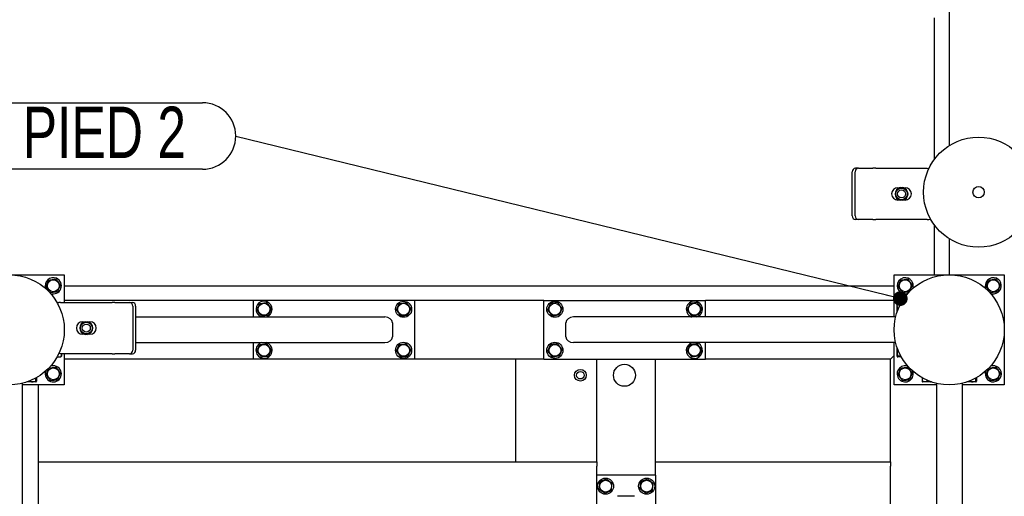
# Model space of a CAD drawing. Header units: millimetres. Extents: x 0 to 841, y 0 to 594.
# Tile 155 of 177: x 539 to 606, y 431 to 463. Entities that reach past the tile are written whole.
import ezdxf

# ---------------------------------------------------------------- set-up
doc = ezdxf.new("R2010")
doc.units = ezdxf.units.MM
doc.layers.add('COTES', color=1, linetype='Continuous')
doc.layers.add('NOTES', color=6, linetype='Continuous')
doc.layers.add('TRAIT-FORT', color=4, linetype='Continuous', lineweight=25)
doc.styles.add('SLDTEXTSTYLE1', font='TXT', dxfattribs={"width": 0.75})
doc.dimstyles.new('SLDDIMSTYLE0', dxfattribs={"dimtxt": 3, "dimasz": 2, "dimexe": 0, "dimexo": 0.0625, "dimgap": 0.75, "dimtad": 1, "dimdec": 0, "dimlfac": 20, "dimrnd": 1e-09, "dimzin": 12, "dimdsep": 46, "dimtxsty": 'SLDTEXTSTYLE1', "dimsah": 1, "dimcen": 0.09, "dimadec": 0, "dimazin": 3, "dimtfac": 1, "dimtdec": 0, "dimtofl": 0, "dimtmove": 0, "dimatfit": 3, "dimfxl": 1, "dimfrac": 2, "dimtolj": 1, "dimtzin": 12, "dimarcsym": 0})
doc.dimstyles.new('SLDDIMSTYLE2', dxfattribs={"dimtxt": 0.18, "dimasz": 1, "dimexe": 0, "dimexo": 0.0625, "dimgap": 0, "dimtad": 0, "dimtih": 1, "dimtoh": 1, "dimdec": 0, "dimrnd": 1e-09, "dimzin": 0, "dimdsep": 46, "dimtxsty": 'Standard', "dimblk1": 'DOT', "dimblk2": 'DOT', "dimsah": 1, "dimcen": 0.09, "dimadec": 0, "dimazin": 0, "dimtfac": 1, "dimtdec": 0, "dimtofl": 0, "dimtmove": 0, "dimatfit": 3, "dimldrblk": 'DOT', "dimfxl": 1, "dimfrac": 2, "dimtolj": 1, "dimtzin": 0, "dimarcsym": 0})

# ---------------------------------------------------------------- blocks, each defined once
blk = doc.blocks.new('_D_29')
at = {"layer": 'COTES', "color": 1, "transparency": 16777216}
for p, q in [((600.662, 558.383), (474.057, 558.383)), ((475.057, 558.383), (475.057, 444.883)), ((489.662, 444.883), (474.057, 444.883))]:
    blk.add_line(p, q, dxfattribs=at)
for points in [[(475.057, 558.383), (474.557, 556.383), (475.557, 556.383)], [(475.057, 444.883), (475.557, 446.883), (474.557, 446.883)]]:
    blk.add_solid(points, dxfattribs=at)
at = {"layer": 'COTES', "color": 1, "transparency": 16777216, "char_height": 3, "attachment_point": 1, "rotation": 90, "style": 'SLDTEXTSTYLE1'}
for s, insert in [('Toles', (471.19, 501.998)), ('2270', (471.19, 492.006))]:
    blk.add_mtext(s, dxfattribs=dict(at, insert=insert))
blk = doc.blocks.new('_D_31')
at = {"layer": 'COTES', "color": 1, "transparency": 16777216}
for p, q in [((620.262, 556.883), (511.586, 556.883)), ((512.586, 443.883), (512.586, 556.883))]:
    blk.add_line(p, q, dxfattribs=at)
for points in [[(512.586, 556.883), (512.086, 554.883), (513.086, 554.883)], [(512.586, 443.883), (513.086, 445.883), (512.086, 445.883)]]:
    blk.add_solid(points, dxfattribs=at)
at = {"layer": 'COTES', "color": 1, "transparency": 16777216, "char_height": 3, "attachment_point": 1, "rotation": 90, "style": 'SLDTEXTSTYLE1'}
for s, insert in [('Cadre', (508.719, 499.123)), ('2260', (508.719, 489.131))]:
    blk.add_mtext(s, dxfattribs=dict(at, insert=insert))
blk = doc.blocks.new('SW_NOTE_28')
at = {"layer": 'NOTES', "color": 0}
for p, q in [((0, 4.574), (13.459, 4.574)), ((13.459, 0.046), (0, 0.046))]:
    blk.add_line(p, q, dxfattribs=at)
for centre, start, end in [((0, 2.31), 90, 270), ((13.459, 2.31), 270, 90)]:
    blk.add_arc(centre, 2.264, start, end, dxfattribs=at)
at = {"layer": 'NOTES', "color": 0, "insert": (6.773, 4.309), "char_height": 3.5, "attachment_point": 2, "style": 'SLDTEXTSTYLE1'}
blk.add_mtext('PIED 2', dxfattribs=at)
blk = doc.blocks.new('_Dot')
at = {"color": 0, "linetype": 'ByBlock', "lineweight": -2}
blk.add_line((-0.5, 0), (-1, 0), dxfattribs=at)
at = {"color": 0, "linetype": 'ByBlock', "const_width": 0.5}
blk.add_lwpolyline([(-0.25, 0, 1), (0.25, 0, 1)], format="xyb", close=True, dxfattribs=at)

msp = doc.modelspace()

# ---------------------------------------------------------------- linework, layer by layer
at = {"layer": 'TRAIT-FORT', "color": 4, "linetype": 'Continuous', "lineweight": 25}
for p, q in [((602.662, 466.883), (602.662, 454.43)), ((601.662, 453.508), (601.662, 463.133)), ((596.057, 449.64), (596.057, 452.64)), ((596.257, 449.64), (596.257, 452.64)), ((596.474, 452.89), (596.274, 452.89)), ((596.474, 452.89), (597.463, 452.89)), ((597.663, 452.89), (597.463, 452.89)), ((597.663, 452.89), (601.163, 452.89)), ((599.163, 451.565), (599.291, 451.565)), ((599.278, 451.543), (599.325, 451.569)), ((599.325, 451.569), (599.329, 451.574)), ((599.325, 451.528), (599.325, 451.569)), ((599.329, 451.574), (599.34, 451.565)), ((599.34, 451.531), (599.34, 451.565)), ((599.487, 451.565), (599.498, 451.574)), ((599.487, 451.531), (599.487, 451.565)), ((599.498, 451.574), (599.502, 451.569)), ((599.502, 451.569), (599.502, 451.528)), ((599.502, 451.569), (599.549, 451.543)), ((599.536, 451.565), (599.663, 451.565)), ((599.291, 450.715), (599.163, 450.715)), ((599.325, 450.711), (599.278, 450.737)), ((599.325, 450.711), (599.325, 450.753)), ((599.329, 450.706), (599.325, 450.711)), ((599.34, 450.715), (599.329, 450.706)), ((599.34, 450.749), (599.34, 450.715)), ((599.487, 450.749), (599.487, 450.715)), ((599.498, 450.706), (599.487, 450.715)), ((599.502, 450.711), (599.498, 450.706)), ((599.502, 450.753), (599.502, 450.711)), ((599.549, 450.737), (599.502, 450.711)), ((599.663, 450.715), (599.536, 450.715)), ((596.474, 449.39), (596.274, 449.39)), ((597.463, 449.39), (596.474, 449.39)), ((597.463, 449.39), (597.663, 449.39)), ((601.163, 449.39), (597.663, 449.39)), ((601.662, 445.633), (601.662, 449.008)), ((602.662, 448.086), (602.662, 445.633)), ((534.912, 445.633), (542.412, 445.633)), ((542.412, 445.633), (542.412, 443.751)), ((598.912, 442.758), (598.912, 445.633)), ((598.912, 445.633), (606.412, 445.633)), ((606.412, 445.633), (606.412, 438.133)), ((542.412, 444.883), (598.912, 444.883)), ((555.262, 443.883), (542.412, 443.883)), ((566.262, 443.883), (555.262, 443.883)), ((555.262, 443.883), (555.262, 442.758)), ((575.062, 443.883), (566.262, 443.883)), ((566.262, 443.883), (566.262, 439.883)), ((575.062, 439.883), (575.062, 443.883)), ((575.062, 443.883), (586.062, 443.883)), ((598.912, 443.883), (586.062, 443.883)), ((586.062, 442.758), (586.062, 443.883)), ((541.923, 443.735), (542.035, 443.735)), ((542.161, 443.751), (545.661, 443.751)), ((545.861, 443.751), (545.661, 443.751)), ((545.861, 443.751), (546.85, 443.751)), ((546.85, 443.751), (547.05, 443.751)), ((547.067, 443.501), (547.067, 440.501)), ((547.267, 443.501), (547.267, 440.501)), ((599.126, 443.711), (599.112, 443.687)), ((599.112, 443.091), (599.112, 443.687)), ((599.401, 443.735), (599.162, 443.735)), ((599.208, 443.344), (599.162, 443.344)), ((547.267, 442.758), (564.237, 442.758)), ((599.016, 442.758), (577.088, 442.758)), ((585.101, 442.775), (585.148, 442.758)), ((543.661, 442.426), (543.788, 442.426)), ((543.775, 442.404), (543.822, 442.43)), ((543.822, 442.43), (543.827, 442.435)), ((543.822, 442.389), (543.822, 442.43)), ((543.827, 442.435), (543.838, 442.426)), ((543.838, 442.392), (543.838, 442.426)), ((543.984, 442.426), (543.995, 442.435)), ((543.984, 442.392), (543.984, 442.426)), ((543.995, 442.435), (543.999, 442.43)), ((543.999, 442.43), (543.999, 442.389)), ((543.999, 442.43), (544.046, 442.404)), ((544.033, 442.426), (544.161, 442.426)), ((564.762, 442.358), (564.762, 441.408)), ((576.562, 441.408), (576.562, 442.358)), ((543.788, 441.576), (543.661, 441.576)), ((543.822, 441.572), (543.775, 441.599)), ((543.822, 441.572), (543.822, 441.614)), ((543.827, 441.567), (543.822, 441.572)), ((543.838, 441.576), (543.827, 441.567)), ((543.838, 441.61), (543.838, 441.576)), ((543.984, 441.61), (543.984, 441.576)), ((543.995, 441.567), (543.984, 441.576)), ((543.999, 441.572), (543.995, 441.567)), ((543.999, 441.614), (543.999, 441.572)), ((544.046, 441.599), (543.999, 441.572)), ((544.161, 441.576), (544.033, 441.576)), ((547.267, 441.008), (564.237, 441.008)), ((555.262, 441.008), (555.262, 439.883)), ((556.223, 440.991), (556.176, 441.008)), ((599.016, 441.008), (577.088, 441.008)), ((586.062, 439.883), (586.062, 441.008)), ((598.912, 438.133), (598.912, 441.008)), ((599.112, 440.079), (599.112, 440.675)), ((541.923, 440.031), (542.162, 440.031)), ((545.661, 440.251), (542.161, 440.251)), ((542.198, 440.055), (542.212, 440.079)), ((542.212, 440.251), (542.212, 440.079)), ((542.412, 440.251), (542.412, 438.133)), ((555.262, 439.883), (542.412, 439.883)), ((545.661, 440.251), (545.861, 440.251)), ((546.85, 440.251), (545.861, 440.251)), ((546.85, 440.251), (547.05, 440.251)), ((566.262, 439.883), (555.262, 439.883)), ((575.062, 439.883), (566.262, 439.883)), ((573.162, 432.883), (573.162, 439.883)), ((575.062, 439.883), (586.062, 439.883)), ((578.662, 432.883), (578.662, 439.883)), ((582.662, 432.883), (582.662, 439.883)), ((598.662, 439.883), (586.062, 439.883)), ((598.662, 439.883), (598.912, 440.133)), ((598.912, 440.133), (598.662, 439.883)), ((598.662, 432.883), (598.662, 439.883)), ((599.112, 440.079), (599.126, 440.055)), ((599.368, 440.092), (599.162, 440.092)), ((599.401, 440.031), (599.162, 440.031)), ((540.454, 438.589), (540.454, 438.383)), ((540.514, 438.622), (540.514, 438.383)), ((600.81, 438.622), (600.81, 438.383)), ((601.201, 438.429), (601.201, 438.383)), ((604.454, 438.589), (604.454, 438.383)), ((604.514, 438.622), (604.514, 438.383)), ((539.537, 438.237), (539.537, 418.78)), ((542.412, 438.133), (539.537, 438.133)), ((540.466, 438.333), (539.87, 438.333)), ((540.466, 438.333), (540.49, 438.347)), ((540.662, 432.883), (540.662, 438.133)), ((601.787, 438.133), (598.912, 438.133)), ((600.834, 438.347), (600.858, 438.333)), ((601.454, 438.333), (600.858, 438.333)), ((601.787, 438.237), (601.787, 416.309)), ((603.537, 438.237), (603.537, 416.309)), ((606.412, 438.133), (603.537, 438.133)), ((604.466, 438.333), (603.87, 438.333)), ((604.466, 438.333), (604.49, 438.347)), ((540.662, 432.883), (578.662, 432.883)), ((540.662, 432.583), (540.662, 432.883)), ((540.662, 429.183), (540.662, 432.583)), ((578.662, 432.883), (578.662, 432.583)), ((578.662, 431.983), (578.662, 432.583)), ((582.662, 432.883), (598.662, 432.883)), ((582.662, 432.583), (582.662, 432.883)), ((582.662, 431.983), (582.662, 432.583)), ((598.662, 432.883), (598.662, 432.583)), ((598.662, 429.183), (598.662, 432.583)), ((578.662, 420.983), (578.662, 431.983)), ((582.662, 431.983), (578.662, 431.983)), ((582.662, 431.983), (582.662, 420.983)), ((581.237, 430.54), (580.087, 430.54))]:
    msp.add_line(p, q, dxfattribs=at)
at = {"layer": 'TRAIT-FORT', "color": 4, "linetype": 'Continuous', "lineweight": 25, "flags": 128}
for points in [[(601.163, 452.89), (601.261, 452.88), (601.281, 452.876)], [(542.161, 440.251), (542.063, 440.261), (542.038, 440.266)]]:
    msp.add_lwpolyline(points, dxfattribs=at)
at = {"layer": 'TRAIT-FORT', "color": 4, "linetype": 'Continuous', "lineweight": 25}
for centre, radius in [((604.662, 451.258), 3.75), ((599.413, 451.14), 0.397), ((599.413, 451.14), 0.272), ((604.662, 451.258), 0.389), ((538.662, 441.883), 3.75), ((541.662, 444.883), 0.404), ((602.662, 441.883), 3.75), ((599.662, 444.883), 0.404), ((605.662, 444.883), 0.404), ((565.512, 443.283), 0.55), ((575.812, 443.283), 0.55), ((556.012, 443.283), 0.404), ((565.512, 443.283), 0.404), ((575.812, 443.283), 0.404), ((585.312, 443.283), 0.404), ((543.911, 442.001), 0.397), ((543.911, 442.001), 0.272), ((556.012, 440.483), 0.404), ((565.512, 440.483), 0.55), ((565.512, 440.483), 0.404), ((575.812, 440.483), 0.55), ((575.812, 440.483), 0.404), ((585.312, 440.483), 0.404), ((541.662, 438.883), 0.404), ((577.551, 438.789), 0.4), ((580.551, 438.789), 0.75), ((599.662, 438.883), 0.404), ((605.662, 438.883), 0.404), ((577.551, 438.789), 0.255), ((579.262, 431.233), 0.55), ((582.062, 431.233), 0.55), ((579.262, 431.233), 0.404), ((582.062, 431.233), 0.404)]:
    msp.add_circle(centre, radius, dxfattribs=at)
for centre, radius, start, end in [((596.292, 452.656), 0.235, 94.40195, 183.81126), ((596.492, 452.656), 0.235, 94.40195, 183.81126), ((599.163, 451.14), 0.425, 90, 270), ((599.413, 451.14), 0.442, 100.96644, 259.03356), ((599.413, 451.14), 0.425, 108.57513, 251.42487), ((599.413, 451.14), 0.442, 280.96644, 79.03356), ((599.413, 451.14), 0.425, 288.57513, 71.42487), ((599.663, 451.14), 0.425, 270, 90), ((596.292, 449.624), 0.235, 176.18874, 265.59805), ((596.492, 449.624), 0.235, 176.18874, 265.59805), ((601.163, 449.89), 0.5, 270, 296.21232), ((541.662, 444.883), 0.55, 67.47733, 200.05752), ((541.662, 444.883), 0.55, 249.94251, 67.47733), ((599.662, 444.883), 0.55, 67.47733, 291.3295), ((599.662, 444.883), 0.55, 338.6704, 67.47733), ((605.662, 444.883), 0.55, 67.47733, 204.00677), ((605.662, 444.883), 0.55, 246.53822, 67.47733), ((556.012, 443.283), 0.55, 67.47733, 252.65856), ((556.012, 443.283), 0.55, 287.34144, 67.47733), ((585.312, 443.283), 0.55, 287.34144, 247.47733), ((542.161, 443.251), 0.5, 90, 116.94304), ((546.832, 443.517), 0.235, 356.18874, 85.59805), ((547.032, 443.517), 0.235, 356.18874, 85.59805), ((543.661, 442.001), 0.425, 90, 270), ((543.911, 442.001), 0.442, 100.96644, 259.03356), ((543.911, 442.001), 0.425, 108.57513, 251.42487), ((543.911, 442.001), 0.442, 280.96644, 79.03356), ((543.911, 442.001), 0.425, 288.57513, 71.42487), ((544.161, 442.001), 0.425, 270, 90), ((546.832, 440.485), 0.235, 274.40195, 3.81126), ((547.032, 440.485), 0.235, 274.40195, 3.81126), ((556.012, 440.483), 0.55, 107.34144, 67.47733), ((585.312, 440.483), 0.55, 107.34144, 247.47733), ((585.312, 440.483), 0.55, 247.47733, 72.65856), ((541.662, 438.883), 0.55, 161.3367, 67.47733), ((541.662, 438.883), 0.55, 67.47733, 108.66313), ((599.662, 438.883), 0.55, 67.47733, 22.71534), ((605.662, 438.883), 0.55, 156.68714, 67.47733), ((605.662, 438.883), 0.55, 67.47733, 111.38883)]:
    msp.add_arc(centre, radius, start, end, dxfattribs=at)
for centre, major_axis, start_param, end_param in [((564.237, 442.358), (0.525, 0), 0, 1.570796), ((577.088, 442.358), (-0.525, 0), 4.712389, 6.283185), ((564.237, 441.408), (0.525, 0), 4.712389, 6.283185), ((577.088, 441.408), (-0.525, 0), 0, 1.570796)]:
    msp.add_ellipse(centre, major_axis=major_axis, ratio=0.761243, start_param=start_param, end_param=end_param, dxfattribs=at)
for points, knots in [([(599.278, 451.543), (599.27, 451.534), (599.259, 451.524), (599.249, 451.501), (599.247, 451.496)], [0, 0, 0, 0, 0.753414, 1, 1, 1, 1]), ([(599.34, 451.565), (599.342, 451.565), (599.345, 451.565), (599.359, 451.566), (599.379, 451.567), (599.398, 451.568), (599.418, 451.568), (599.438, 451.567), (599.46, 451.566), (599.477, 451.565), (599.485, 451.565), (599.486, 451.565), (599.487, 451.565)], [0, 0, 0, 0, 0.112459, 0.224891, 0.338077, 0.451935, 0.500009, 0.61321, 0.72639, 0.840088, 0.953755, 1, 1, 1, 1]), ([(599.549, 451.543), (599.557, 451.535), (599.567, 451.525), (599.576, 451.505), (599.578, 451.502)], [0, 0, 0, 0, 0.82796, 1, 1, 1, 1]), ([(599.278, 450.737), (599.27, 450.746), (599.259, 450.756), (599.249, 450.778), (599.247, 450.784)], [0, 0, 0, 0, 0.7627548, 1, 1, 1, 1]), ([(599.487, 450.715), (599.485, 450.715), (599.482, 450.716), (599.468, 450.715), (599.448, 450.713), (599.429, 450.712), (599.409, 450.712), (599.389, 450.713), (599.367, 450.714), (599.35, 450.715), (599.342, 450.716), (599.341, 450.715), (599.34, 450.715)], [0, 0, 0, 0, 0.112459, 0.224891, 0.338077, 0.451935, 0.500009, 0.61321, 0.72639, 0.840088, 0.953755, 1, 1, 1, 1]), ([(599.549, 450.737), (599.557, 450.746), (599.571, 450.761), (599.583, 450.79), (599.588, 450.802)], [0, 0, 0, 0, 0.593144, 1, 1, 1, 1]), ([(541.175, 444.822), (541.192, 444.862), (541.225, 444.941), (541.275, 445.059), (541.322, 445.171), (541.351, 445.24), (541.366, 445.275)], [0, 0, 0, 0, 0.264605, 0.534948, 0.765343, 1, 1, 1, 1]), ([(541.366, 445.275), (541.428, 445.282), (541.531, 445.295), (541.679, 445.314), (541.779, 445.326), (541.837, 445.333), (541.853, 445.335)], [0, 0, 0, 0, 0.385549, 0.637642, 0.896546, 1, 1, 1, 1]), ([(542.149, 444.944), (542.123, 444.978), (542.071, 445.046), (541.994, 445.148), (541.921, 445.245), (541.876, 445.305), (541.853, 445.335)], [0, 0, 0, 0, 0.264605, 0.534948, 0.765343, 1, 1, 1, 1]), ([(599.175, 444.822), (599.192, 444.862), (599.225, 444.941), (599.275, 445.059), (599.322, 445.171), (599.351, 445.24), (599.366, 445.275)], [0, 0, 0, 0, 0.264605, 0.534948, 0.765343, 1, 1, 1, 1]), ([(599.366, 445.275), (599.428, 445.282), (599.531, 445.295), (599.679, 445.314), (599.779, 445.326), (599.837, 445.333), (599.853, 445.335)], [0, 0, 0, 0, 0.385549, 0.637642, 0.896546, 1, 1, 1, 1]), ([(600.149, 444.944), (600.123, 444.978), (600.071, 445.046), (599.994, 445.148), (599.921, 445.245), (599.876, 445.305), (599.853, 445.335)], [0, 0, 0, 0, 0.264605, 0.534948, 0.765343, 1, 1, 1, 1]), ([(605.175, 444.822), (605.192, 444.862), (605.225, 444.941), (605.275, 445.059), (605.322, 445.171), (605.351, 445.24), (605.366, 445.275)], [0, 0, 0, 0, 0.264605, 0.534948, 0.765343, 1, 1, 1, 1]), ([(605.366, 445.275), (605.428, 445.282), (605.531, 445.295), (605.679, 445.314), (605.779, 445.326), (605.837, 445.333), (605.853, 445.335)], [0, 0, 0, 0, 0.385549, 0.637642, 0.896546, 1, 1, 1, 1]), ([(606.149, 444.944), (606.123, 444.978), (606.071, 445.046), (605.994, 445.148), (605.921, 445.245), (605.876, 445.305), (605.853, 445.335)], [0, 0, 0, 0, 0.264605, 0.534948, 0.765343, 1, 1, 1, 1]), ([(541.175, 444.822), (541.201, 444.789), (541.253, 444.72), (541.33, 444.618), (541.403, 444.521), (541.448, 444.461), (541.471, 444.431)], [0, 0, 0, 0, 0.264605, 0.534948, 0.765343, 1, 1, 1, 1]), ([(541.471, 444.431), (541.533, 444.439), (541.635, 444.452), (541.784, 444.47), (541.884, 444.482), (541.942, 444.49), (541.958, 444.492)], [0, 0, 0, 0, 0.3855495, 0.6376419, 0.8965462, 1, 1, 1, 1]), ([(542.149, 444.944), (542.132, 444.904), (542.099, 444.825), (542.049, 444.708), (542.002, 444.595), (541.973, 444.526), (541.958, 444.492)], [0, 0, 0, 0, 0.264605, 0.534948, 0.765343, 1, 1, 1, 1]), ([(599.175, 444.822), (599.201, 444.789), (599.253, 444.72), (599.33, 444.618), (599.403, 444.521), (599.448, 444.461), (599.471, 444.431)], [0, 0, 0, 0, 0.264605, 0.534948, 0.765343, 1, 1, 1, 1]), ([(599.471, 444.431), (599.533, 444.439), (599.635, 444.452), (599.784, 444.47), (599.884, 444.482), (599.942, 444.49), (599.958, 444.492)], [0, 0, 0, 0, 0.3855495, 0.6376419, 0.8965462, 1, 1, 1, 1]), ([(600.149, 444.944), (600.132, 444.904), (600.099, 444.825), (600.049, 444.708), (600.002, 444.595), (599.973, 444.526), (599.958, 444.492)], [0, 0, 0, 0, 0.264605, 0.534948, 0.765343, 1, 1, 1, 1]), ([(605.175, 444.822), (605.201, 444.789), (605.253, 444.72), (605.33, 444.618), (605.403, 444.521), (605.448, 444.461), (605.471, 444.431)], [0, 0, 0, 0, 0.264605, 0.534948, 0.765343, 1, 1, 1, 1]), ([(605.471, 444.431), (605.533, 444.439), (605.635, 444.452), (605.784, 444.47), (605.884, 444.482), (605.942, 444.49), (605.958, 444.492)], [0, 0, 0, 0, 0.3855495, 0.6376419, 0.8965462, 1, 1, 1, 1]), ([(606.149, 444.944), (606.132, 444.904), (606.099, 444.825), (606.049, 444.708), (606.002, 444.595), (605.973, 444.526), (605.958, 444.492)], [0, 0, 0, 0, 0.264605, 0.534948, 0.765343, 1, 1, 1, 1]), ([(555.525, 443.222), (555.542, 443.262), (555.575, 443.341), (555.625, 443.459), (555.672, 443.571), (555.701, 443.64), (555.716, 443.675)], [0, 0, 0, 0, 0.264605, 0.534948, 0.765343, 1, 1, 1, 1]), ([(555.525, 443.222), (555.551, 443.189), (555.603, 443.12), (555.68, 443.018), (555.753, 442.921), (555.798, 442.861), (555.821, 442.831)], [0, 0, 0, 0, 0.264605, 0.534948, 0.765343, 1, 1, 1, 1]), ([(555.716, 443.675), (555.778, 443.682), (555.881, 443.695), (556.029, 443.714), (556.129, 443.726), (556.187, 443.733), (556.203, 443.735)], [0, 0, 0, 0, 0.385549, 0.637642, 0.896546, 1, 1, 1, 1]), ([(556.499, 443.344), (556.473, 443.378), (556.421, 443.446), (556.344, 443.548), (556.271, 443.645), (556.226, 443.705), (556.203, 443.735)], [0, 0, 0, 0, 0.264605, 0.534948, 0.765343, 1, 1, 1, 1]), ([(556.499, 443.344), (556.482, 443.304), (556.449, 443.225), (556.399, 443.108), (556.352, 442.995), (556.323, 442.926), (556.308, 442.892)], [0, 0, 0, 0, 0.264605, 0.534948, 0.765343, 1, 1, 1, 1]), ([(565.025, 443.222), (565.042, 443.262), (565.075, 443.341), (565.125, 443.459), (565.172, 443.571), (565.201, 443.64), (565.216, 443.675)], [0, 0, 0, 0, 0.264605, 0.534948, 0.765343, 1, 1, 1, 1]), ([(565.025, 443.222), (565.051, 443.189), (565.103, 443.12), (565.18, 443.018), (565.253, 442.921), (565.298, 442.861), (565.321, 442.831)], [0, 0, 0, 0, 0.264605, 0.534948, 0.765343, 1, 1, 1, 1]), ([(565.216, 443.675), (565.278, 443.682), (565.381, 443.695), (565.529, 443.714), (565.629, 443.726), (565.687, 443.733), (565.703, 443.735)], [0, 0, 0, 0, 0.385549, 0.637642, 0.896546, 1, 1, 1, 1]), ([(565.999, 443.344), (565.973, 443.378), (565.921, 443.446), (565.844, 443.548), (565.771, 443.645), (565.726, 443.705), (565.703, 443.735)], [0, 0, 0, 0, 0.264605, 0.534948, 0.765343, 1, 1, 1, 1]), ([(565.999, 443.344), (565.982, 443.304), (565.949, 443.225), (565.899, 443.108), (565.852, 442.995), (565.823, 442.926), (565.808, 442.892)], [0, 0, 0, 0, 0.264605, 0.534948, 0.765343, 1, 1, 1, 1]), ([(575.325, 443.222), (575.342, 443.262), (575.375, 443.341), (575.425, 443.459), (575.472, 443.571), (575.501, 443.64), (575.516, 443.675)], [0, 0, 0, 0, 0.264605, 0.534948, 0.765343, 1, 1, 1, 1]), ([(575.325, 443.222), (575.351, 443.189), (575.403, 443.12), (575.48, 443.018), (575.553, 442.921), (575.598, 442.861), (575.621, 442.831)], [0, 0, 0, 0, 0.264605, 0.534948, 0.765343, 1, 1, 1, 1]), ([(576.003, 443.735), (575.941, 443.727), (575.839, 443.715), (575.69, 443.696), (575.59, 443.684), (575.533, 443.677), (575.516, 443.675)], [0, 0, 0, 0, 0.3855495, 0.6376419, 0.8965462, 1, 1, 1, 1]), ([(576.299, 443.344), (576.273, 443.378), (576.221, 443.446), (576.144, 443.548), (576.071, 443.645), (576.026, 443.705), (576.003, 443.735)], [0, 0, 0, 0, 0.264605, 0.534948, 0.765343, 1, 1, 1, 1]), ([(576.299, 443.344), (576.282, 443.304), (576.249, 443.225), (576.199, 443.108), (576.152, 442.995), (576.123, 442.926), (576.108, 442.892)], [0, 0, 0, 0, 0.264605, 0.534948, 0.765343, 1, 1, 1, 1]), ([(584.825, 443.222), (584.842, 443.262), (584.875, 443.341), (584.925, 443.459), (584.972, 443.571), (585.001, 443.64), (585.016, 443.675)], [0, 0, 0, 0, 0.264605, 0.534948, 0.765343, 1, 1, 1, 1]), ([(584.825, 443.222), (584.851, 443.189), (584.903, 443.12), (584.98, 443.018), (585.053, 442.921), (585.098, 442.861), (585.121, 442.831)], [0, 0, 0, 0, 0.264605, 0.534948, 0.765343, 1, 1, 1, 1]), ([(585.503, 443.735), (585.441, 443.727), (585.339, 443.715), (585.19, 443.696), (585.09, 443.684), (585.033, 443.677), (585.016, 443.675)], [0, 0, 0, 0, 0.3855495, 0.6376419, 0.8965462, 1, 1, 1, 1]), ([(585.799, 443.344), (585.773, 443.378), (585.721, 443.446), (585.644, 443.548), (585.571, 443.645), (585.526, 443.705), (585.503, 443.735)], [0, 0, 0, 0, 0.264605, 0.534948, 0.765343, 1, 1, 1, 1]), ([(585.799, 443.344), (585.782, 443.304), (585.749, 443.225), (585.699, 443.108), (585.652, 442.995), (585.623, 442.926), (585.608, 442.892)], [0, 0, 0, 0, 0.264605, 0.534948, 0.765343, 1, 1, 1, 1]), ([(599.162, 443.344), (599.151, 443.378), (599.129, 443.446), (599.121, 443.548), (599.133, 443.645), (599.152, 443.705), (599.162, 443.735)], [0, 0, 0, 0, 0.264605, 0.534948, 0.765343, 1, 1, 1, 1]), ([(599.162, 443.735), (599.144, 443.727), (599.126, 443.72), (599.127, 443.712), (599.127, 443.711)], [0, 0, 0, 0, 0.977492, 1, 1, 1, 1]), ([(599.162, 443.344), (599.151, 443.304), (599.129, 443.231), (599.127, 443.155), (599.126, 443.119)], [0, 0, 0, 0, 0.5331046, 1, 1, 1, 1]), ([(555.821, 442.831), (555.883, 442.839), (555.985, 442.852), (556.134, 442.87), (556.234, 442.882), (556.292, 442.89), (556.308, 442.892)], [0, 0, 0, 0, 0.3855495, 0.6376419, 0.8965462, 1, 1, 1, 1]), ([(565.321, 442.831), (565.383, 442.839), (565.485, 442.852), (565.634, 442.87), (565.734, 442.882), (565.792, 442.89), (565.808, 442.892)], [0, 0, 0, 0, 0.3855495, 0.6376419, 0.8965462, 1, 1, 1, 1]), ([(576.108, 442.892), (576.046, 442.884), (575.944, 442.871), (575.795, 442.853), (575.695, 442.84), (575.637, 442.833), (575.621, 442.831)], [0, 0, 0, 0, 0.385549, 0.637642, 0.896546, 1, 1, 1, 1]), ([(585.608, 442.892), (585.546, 442.884), (585.444, 442.871), (585.295, 442.853), (585.195, 442.84), (585.137, 442.833), (585.121, 442.831)], [0, 0, 0, 0, 0.385549, 0.637642, 0.896546, 1, 1, 1, 1]), ([(543.775, 442.404), (543.767, 442.395), (543.753, 442.38), (543.741, 442.351), (543.736, 442.34)], [0, 0, 0, 0, 0.593144, 1, 1, 1, 1]), ([(543.838, 442.426), (543.839, 442.426), (543.842, 442.426), (543.856, 442.427), (543.876, 442.428), (543.896, 442.429), (543.915, 442.429), (543.935, 442.429), (543.957, 442.427), (543.974, 442.426), (543.982, 442.426), (543.983, 442.426), (543.984, 442.426)], [0, 0, 0, 0, 0.112459, 0.224891, 0.338077, 0.451935, 0.500009, 0.61321, 0.72639, 0.840088, 0.953755, 1, 1, 1, 1]), ([(544.046, 442.404), (544.054, 442.395), (544.065, 442.385), (544.075, 442.363), (544.077, 442.358)], [0, 0, 0, 0, 0.7627548, 1, 1, 1, 1]), ([(543.775, 441.599), (543.767, 441.607), (543.757, 441.616), (543.748, 441.636), (543.747, 441.64)], [0, 0, 0, 0, 0.8279596, 1, 1, 1, 1]), ([(543.984, 441.576), (543.982, 441.576), (543.979, 441.577), (543.965, 441.576), (543.945, 441.574), (543.926, 441.573), (543.906, 441.573), (543.886, 441.574), (543.864, 441.575), (543.848, 441.576), (543.84, 441.577), (543.838, 441.576), (543.838, 441.576)], [0, 0, 0, 0, 0.112459, 0.224891, 0.338077, 0.451935, 0.500009, 0.61321, 0.72639, 0.840088, 0.953755, 1, 1, 1, 1]), ([(544.046, 441.599), (544.054, 441.607), (544.066, 441.618), (544.075, 441.64), (544.078, 441.645)], [0, 0, 0, 0, 0.753414, 1, 1, 1, 1]), ([(555.525, 440.422), (555.542, 440.462), (555.575, 440.541), (555.625, 440.659), (555.672, 440.771), (555.701, 440.84), (555.716, 440.875)], [0, 0, 0, 0, 0.264605, 0.534948, 0.765343, 1, 1, 1, 1]), ([(555.716, 440.875), (555.778, 440.882), (555.881, 440.895), (556.029, 440.914), (556.129, 440.926), (556.187, 440.933), (556.203, 440.935)], [0, 0, 0, 0, 0.385549, 0.637642, 0.896546, 1, 1, 1, 1]), ([(556.499, 440.544), (556.473, 440.578), (556.421, 440.646), (556.344, 440.748), (556.271, 440.845), (556.226, 440.905), (556.203, 440.935)], [0, 0, 0, 0, 0.264605, 0.534948, 0.765343, 1, 1, 1, 1]), ([(556.499, 440.544), (556.482, 440.504), (556.449, 440.425), (556.399, 440.308), (556.352, 440.195), (556.323, 440.126), (556.308, 440.092)], [0, 0, 0, 0, 0.264605, 0.534948, 0.765343, 1, 1, 1, 1]), ([(565.025, 440.422), (565.042, 440.462), (565.075, 440.541), (565.125, 440.659), (565.172, 440.771), (565.201, 440.84), (565.216, 440.875)], [0, 0, 0, 0, 0.264605, 0.534948, 0.765343, 1, 1, 1, 1]), ([(565.216, 440.875), (565.278, 440.882), (565.381, 440.895), (565.529, 440.914), (565.629, 440.926), (565.687, 440.933), (565.703, 440.935)], [0, 0, 0, 0, 0.385549, 0.637642, 0.896546, 1, 1, 1, 1]), ([(565.999, 440.544), (565.973, 440.578), (565.921, 440.646), (565.844, 440.748), (565.771, 440.845), (565.726, 440.905), (565.703, 440.935)], [0, 0, 0, 0, 0.264605, 0.534948, 0.765343, 1, 1, 1, 1]), ([(565.999, 440.544), (565.982, 440.504), (565.949, 440.425), (565.899, 440.308), (565.852, 440.195), (565.823, 440.126), (565.808, 440.092)], [0, 0, 0, 0, 0.264605, 0.534948, 0.765343, 1, 1, 1, 1]), ([(575.325, 440.422), (575.342, 440.462), (575.375, 440.541), (575.425, 440.659), (575.472, 440.771), (575.501, 440.84), (575.516, 440.875)], [0, 0, 0, 0, 0.264605, 0.534948, 0.765343, 1, 1, 1, 1]), ([(576.003, 440.935), (575.941, 440.927), (575.839, 440.915), (575.69, 440.896), (575.59, 440.884), (575.533, 440.877), (575.516, 440.875)], [0, 0, 0, 0, 0.3855495, 0.6376419, 0.8965462, 1, 1, 1, 1]), ([(576.299, 440.544), (576.273, 440.578), (576.221, 440.646), (576.144, 440.748), (576.071, 440.845), (576.026, 440.905), (576.003, 440.935)], [0, 0, 0, 0, 0.264605, 0.534948, 0.765343, 1, 1, 1, 1]), ([(576.299, 440.544), (576.282, 440.504), (576.249, 440.425), (576.199, 440.308), (576.152, 440.195), (576.123, 440.126), (576.108, 440.092)], [0, 0, 0, 0, 0.264605, 0.534948, 0.765343, 1, 1, 1, 1]), ([(584.825, 440.422), (584.842, 440.462), (584.875, 440.541), (584.925, 440.659), (584.972, 440.771), (585.001, 440.84), (585.016, 440.875)], [0, 0, 0, 0, 0.264605, 0.534948, 0.765343, 1, 1, 1, 1]), ([(585.503, 440.935), (585.441, 440.927), (585.339, 440.915), (585.19, 440.896), (585.09, 440.884), (585.033, 440.877), (585.016, 440.875)], [0, 0, 0, 0, 0.3855495, 0.6376419, 0.8965462, 1, 1, 1, 1]), ([(585.799, 440.544), (585.773, 440.578), (585.721, 440.646), (585.644, 440.748), (585.571, 440.845), (585.526, 440.905), (585.503, 440.935)], [0, 0, 0, 0, 0.264605, 0.534948, 0.765343, 1, 1, 1, 1]), ([(585.799, 440.544), (585.782, 440.504), (585.749, 440.425), (585.699, 440.308), (585.652, 440.195), (585.623, 440.126), (585.608, 440.092)], [0, 0, 0, 0, 0.264605, 0.534948, 0.765343, 1, 1, 1, 1]), ([(599.162, 440.544), (599.151, 440.504), (599.129, 440.425), (599.121, 440.308), (599.133, 440.195), (599.152, 440.126), (599.162, 440.092)], [0, 0, 0, 0, 0.264605, 0.534948, 0.765343, 1, 1, 1, 1]), ([(542.196, 440.251), (542.198, 440.238), (542.203, 440.195), (542.19, 440.121), (542.171, 440.061), (542.162, 440.031)], [0, 0, 0, 0, 0.1719183, 0.5821651, 1, 1, 1, 1]), ([(542.162, 440.031), (542.18, 440.039), (542.198, 440.047), (542.198, 440.055), (542.198, 440.055)], [0, 0, 0, 0, 0.977492, 1, 1, 1, 1]), ([(555.525, 440.422), (555.551, 440.389), (555.603, 440.32), (555.68, 440.218), (555.753, 440.121), (555.798, 440.061), (555.821, 440.031)], [0, 0, 0, 0, 0.264605, 0.534948, 0.765343, 1, 1, 1, 1]), ([(555.821, 440.031), (555.883, 440.039), (555.985, 440.052), (556.134, 440.07), (556.234, 440.082), (556.292, 440.09), (556.308, 440.092)], [0, 0, 0, 0, 0.3855495, 0.6376419, 0.8965462, 1, 1, 1, 1]), ([(565.025, 440.422), (565.051, 440.389), (565.103, 440.32), (565.18, 440.218), (565.253, 440.121), (565.298, 440.061), (565.321, 440.031)], [0, 0, 0, 0, 0.264605, 0.534948, 0.765343, 1, 1, 1, 1]), ([(565.321, 440.031), (565.383, 440.039), (565.485, 440.052), (565.634, 440.07), (565.734, 440.082), (565.792, 440.09), (565.808, 440.092)], [0, 0, 0, 0, 0.3855495, 0.6376419, 0.8965462, 1, 1, 1, 1]), ([(575.325, 440.422), (575.351, 440.389), (575.403, 440.32), (575.48, 440.218), (575.553, 440.121), (575.598, 440.061), (575.621, 440.031)], [0, 0, 0, 0, 0.264605, 0.534948, 0.765343, 1, 1, 1, 1]), ([(576.108, 440.092), (576.046, 440.084), (575.944, 440.071), (575.795, 440.053), (575.695, 440.04), (575.637, 440.033), (575.621, 440.031)], [0, 0, 0, 0, 0.385549, 0.637642, 0.896546, 1, 1, 1, 1]), ([(584.825, 440.422), (584.851, 440.389), (584.903, 440.32), (584.98, 440.218), (585.053, 440.121), (585.098, 440.061), (585.121, 440.031)], [0, 0, 0, 0, 0.264605, 0.534948, 0.765343, 1, 1, 1, 1]), ([(585.608, 440.092), (585.546, 440.084), (585.444, 440.071), (585.295, 440.053), (585.195, 440.04), (585.137, 440.033), (585.121, 440.031)], [0, 0, 0, 0, 0.385549, 0.637642, 0.896546, 1, 1, 1, 1]), ([(599.162, 440.092), (599.147, 440.084), (599.122, 440.071), (599.124, 440.053), (599.142, 440.04), (599.158, 440.033), (599.162, 440.031)], [0, 0, 0, 0, 0.385549, 0.637642, 0.896546, 1, 1, 1, 1]), ([(541.175, 438.822), (541.192, 438.862), (541.225, 438.941), (541.275, 439.059), (541.322, 439.171), (541.351, 439.24), (541.366, 439.275)], [0, 0, 0, 0, 0.264605, 0.534948, 0.765343, 1, 1, 1, 1]), ([(541.366, 439.275), (541.428, 439.282), (541.531, 439.295), (541.679, 439.314), (541.779, 439.326), (541.837, 439.333), (541.853, 439.335)], [0, 0, 0, 0, 0.385549, 0.637642, 0.896546, 1, 1, 1, 1]), ([(542.149, 438.944), (542.123, 438.978), (542.071, 439.046), (541.994, 439.148), (541.921, 439.245), (541.876, 439.305), (541.853, 439.335)], [0, 0, 0, 0, 0.264605, 0.534948, 0.765343, 1, 1, 1, 1]), ([(599.175, 438.822), (599.192, 438.862), (599.225, 438.941), (599.275, 439.059), (599.322, 439.171), (599.351, 439.24), (599.366, 439.275)], [0, 0, 0, 0, 0.264605, 0.534948, 0.765343, 1, 1, 1, 1]), ([(599.366, 439.275), (599.428, 439.282), (599.531, 439.295), (599.679, 439.314), (599.779, 439.326), (599.837, 439.333), (599.853, 439.335)], [0, 0, 0, 0, 0.385549, 0.637642, 0.896546, 1, 1, 1, 1]), ([(600.149, 438.944), (600.123, 438.978), (600.071, 439.046), (599.994, 439.148), (599.921, 439.245), (599.876, 439.305), (599.853, 439.335)], [0, 0, 0, 0, 0.264605, 0.534948, 0.765343, 1, 1, 1, 1]), ([(605.175, 438.822), (605.192, 438.862), (605.225, 438.941), (605.275, 439.059), (605.322, 439.171), (605.351, 439.24), (605.366, 439.275)], [0, 0, 0, 0, 0.264605, 0.534948, 0.765343, 1, 1, 1, 1]), ([(605.366, 439.275), (605.428, 439.282), (605.531, 439.295), (605.679, 439.314), (605.779, 439.326), (605.837, 439.333), (605.853, 439.335)], [0, 0, 0, 0, 0.385549, 0.637642, 0.896546, 1, 1, 1, 1]), ([(606.149, 438.944), (606.123, 438.978), (606.071, 439.046), (605.994, 439.148), (605.921, 439.245), (605.876, 439.305), (605.853, 439.335)], [0, 0, 0, 0, 0.264605, 0.534948, 0.765343, 1, 1, 1, 1]), ([(541.175, 438.822), (541.201, 438.789), (541.253, 438.72), (541.33, 438.618), (541.403, 438.521), (541.448, 438.461), (541.471, 438.431)], [0, 0, 0, 0, 0.264605, 0.534948, 0.765343, 1, 1, 1, 1]), ([(541.471, 438.431), (541.533, 438.439), (541.635, 438.452), (541.784, 438.47), (541.884, 438.482), (541.942, 438.49), (541.958, 438.492)], [0, 0, 0, 0, 0.3855495, 0.6376419, 0.8965462, 1, 1, 1, 1]), ([(542.149, 438.944), (542.132, 438.904), (542.099, 438.825), (542.049, 438.708), (542.002, 438.595), (541.973, 438.526), (541.958, 438.492)], [0, 0, 0, 0, 0.264605, 0.534948, 0.765343, 1, 1, 1, 1]), ([(599.175, 438.822), (599.201, 438.789), (599.253, 438.72), (599.33, 438.618), (599.403, 438.521), (599.448, 438.461), (599.471, 438.431)], [0, 0, 0, 0, 0.264605, 0.534948, 0.765343, 1, 1, 1, 1]), ([(599.471, 438.431), (599.533, 438.439), (599.635, 438.452), (599.784, 438.47), (599.884, 438.482), (599.942, 438.49), (599.958, 438.492)], [0, 0, 0, 0, 0.3855495, 0.6376419, 0.8965462, 1, 1, 1, 1]), ([(600.149, 438.944), (600.132, 438.904), (600.099, 438.825), (600.049, 438.708), (600.002, 438.595), (599.973, 438.526), (599.958, 438.492)], [0, 0, 0, 0, 0.264605, 0.534948, 0.765343, 1, 1, 1, 1]), ([(605.175, 438.822), (605.201, 438.789), (605.253, 438.72), (605.33, 438.618), (605.403, 438.521), (605.448, 438.461), (605.471, 438.431)], [0, 0, 0, 0, 0.264605, 0.534948, 0.765343, 1, 1, 1, 1]), ([(605.471, 438.431), (605.533, 438.439), (605.635, 438.452), (605.784, 438.47), (605.884, 438.482), (605.942, 438.49), (605.958, 438.492)], [0, 0, 0, 0, 0.3855495, 0.6376419, 0.8965462, 1, 1, 1, 1]), ([(606.149, 438.944), (606.132, 438.904), (606.099, 438.825), (606.049, 438.708), (606.002, 438.595), (605.973, 438.526), (605.958, 438.492)], [0, 0, 0, 0, 0.264605, 0.534948, 0.765343, 1, 1, 1, 1]), ([(540.001, 438.383), (540.041, 438.372), (540.12, 438.35), (540.238, 438.342), (540.35, 438.354), (540.419, 438.373), (540.454, 438.383)], [0, 0, 0, 0, 0.2646049, 0.5349477, 0.7653431, 1, 1, 1, 1]), ([(540.454, 438.383), (540.461, 438.368), (540.474, 438.343), (540.492, 438.345), (540.505, 438.363), (540.512, 438.379), (540.514, 438.383)], [0, 0, 0, 0, 0.385549, 0.637642, 0.896546, 1, 1, 1, 1]), ([(600.81, 438.383), (600.818, 438.365), (600.826, 438.347), (600.834, 438.348), (600.834, 438.348)], [0, 0, 0, 0, 0.977492, 1, 1, 1, 1]), ([(601.201, 438.383), (601.167, 438.372), (601.099, 438.35), (600.997, 438.342), (600.9, 438.354), (600.84, 438.373), (600.81, 438.383)], [0, 0, 0, 0, 0.264605, 0.534948, 0.765343, 1, 1, 1, 1]), ([(601.201, 438.383), (601.241, 438.372), (601.32, 438.349), (601.402, 438.347), (601.443, 438.346)], [0, 0, 0, 0, 0.495418, 1, 1, 1, 1]), ([(604.001, 438.383), (604.041, 438.372), (604.12, 438.35), (604.238, 438.342), (604.35, 438.354), (604.419, 438.373), (604.454, 438.383)], [0, 0, 0, 0, 0.264605, 0.534948, 0.765343, 1, 1, 1, 1]), ([(604.454, 438.383), (604.461, 438.368), (604.474, 438.343), (604.492, 438.345), (604.505, 438.363), (604.512, 438.379), (604.514, 438.383)], [0, 0, 0, 0, 0.385549, 0.637642, 0.896546, 1, 1, 1, 1]), ([(578.814, 431.033), (578.82, 431.096), (578.831, 431.198), (578.847, 431.347), (578.857, 431.447), (578.863, 431.505), (578.865, 431.521)], [0, 0, 0, 0, 0.385549, 0.637642, 0.896546, 1, 1, 1, 1]), ([(579.313, 431.721), (579.274, 431.704), (579.196, 431.669), (579.079, 431.617), (578.968, 431.567), (578.899, 431.537), (578.865, 431.521)], [0, 0, 0, 0, 0.264605, 0.534948, 0.765343, 1, 1, 1, 1]), ([(579.313, 431.721), (579.348, 431.696), (579.417, 431.646), (579.521, 431.571), (579.619, 431.499), (579.68, 431.455), (579.71, 431.433)], [0, 0, 0, 0, 0.264605, 0.534948, 0.765343, 1, 1, 1, 1]), ([(579.659, 430.945), (579.666, 431.007), (579.676, 431.11), (579.692, 431.258), (579.703, 431.359), (579.709, 431.416), (579.71, 431.433)], [0, 0, 0, 0, 0.3855495, 0.6376419, 0.8965462, 1, 1, 1, 1]), ([(581.614, 431.033), (581.62, 431.096), (581.631, 431.198), (581.647, 431.347), (581.657, 431.447), (581.663, 431.505), (581.665, 431.521)], [0, 0, 0, 0, 0.385549, 0.637642, 0.896546, 1, 1, 1, 1]), ([(582.113, 431.721), (582.074, 431.704), (581.996, 431.669), (581.879, 431.617), (581.768, 431.567), (581.699, 431.537), (581.665, 431.521)], [0, 0, 0, 0, 0.264605, 0.534948, 0.765343, 1, 1, 1, 1]), ([(582.113, 431.721), (582.148, 431.696), (582.217, 431.646), (582.321, 431.571), (582.419, 431.499), (582.48, 431.455), (582.51, 431.433)], [0, 0, 0, 0, 0.264605, 0.534948, 0.765343, 1, 1, 1, 1]), ([(582.459, 430.945), (582.466, 431.007), (582.476, 431.11), (582.492, 431.258), (582.503, 431.359), (582.509, 431.416), (582.51, 431.433)], [0, 0, 0, 0, 0.3855495, 0.6376419, 0.8965462, 1, 1, 1, 1]), ([(579.211, 430.745), (579.176, 430.77), (579.107, 430.821), (579.003, 430.896), (578.905, 430.967), (578.844, 431.011), (578.814, 431.033)], [0, 0, 0, 0, 0.264605, 0.534948, 0.765343, 1, 1, 1, 1]), ([(579.211, 430.745), (579.25, 430.762), (579.328, 430.797), (579.445, 430.849), (579.556, 430.899), (579.625, 430.929), (579.659, 430.945)], [0, 0, 0, 0, 0.2646049, 0.5349477, 0.7653431, 1, 1, 1, 1]), ([(582.011, 430.745), (581.976, 430.77), (581.907, 430.821), (581.803, 430.896), (581.705, 430.967), (581.644, 431.011), (581.614, 431.033)], [0, 0, 0, 0, 0.264605, 0.534948, 0.765343, 1, 1, 1, 1]), ([(582.011, 430.745), (582.05, 430.762), (582.128, 430.797), (582.245, 430.849), (582.356, 430.899), (582.425, 430.929), (582.459, 430.945)], [0, 0, 0, 0, 0.2646049, 0.5349477, 0.7653431, 1, 1, 1, 1])]:
    msp.add_open_spline(points, degree=3, knots=knots, dxfattribs=at)

# ---------------------------------------------------------------- block references
at = {"layer": 'NOTES', "color": 211}
msp.add_blockref('SW_NOTE_28', (538.365, 452.775), dxfattribs=at)

# ---------------------------------------------------------------- dimensions: what is measured, and where the dimension line sits
at = {"layer": 'COTES', "color": 1}
for base, p1, p2, text, picture, middle in [((475.057, 444.883), (601.662, 558.383), (490.662, 444.883), '<> Toles', '_D_29', (475.057, 501.633)), ((512.586, 556.883), (510.262, 443.883), (621.262, 556.883), '<> Cadre', '_D_31', (512.586, 500.383))]:
    dim = msp.add_linear_dim(base=base, p1=p1, p2=p2, angle=90, text=text, dimstyle='SLDDIMSTYLE0', dxfattribs=at)
    dim.commit()
    dim.dimension.update_dxf_attribs({"geometry": picture, "text_midpoint": middle, "dimtype": 160})

# ---------------------------------------------------------------- leaders
at = {"layer": 'NOTES', "color": 211}
msp.add_leader([(599.331, 444.009), (554.088, 455.04)], dimstyle='SLDDIMSTYLE2', dxfattribs=at)

doc.saveas('drawing.dxf')
